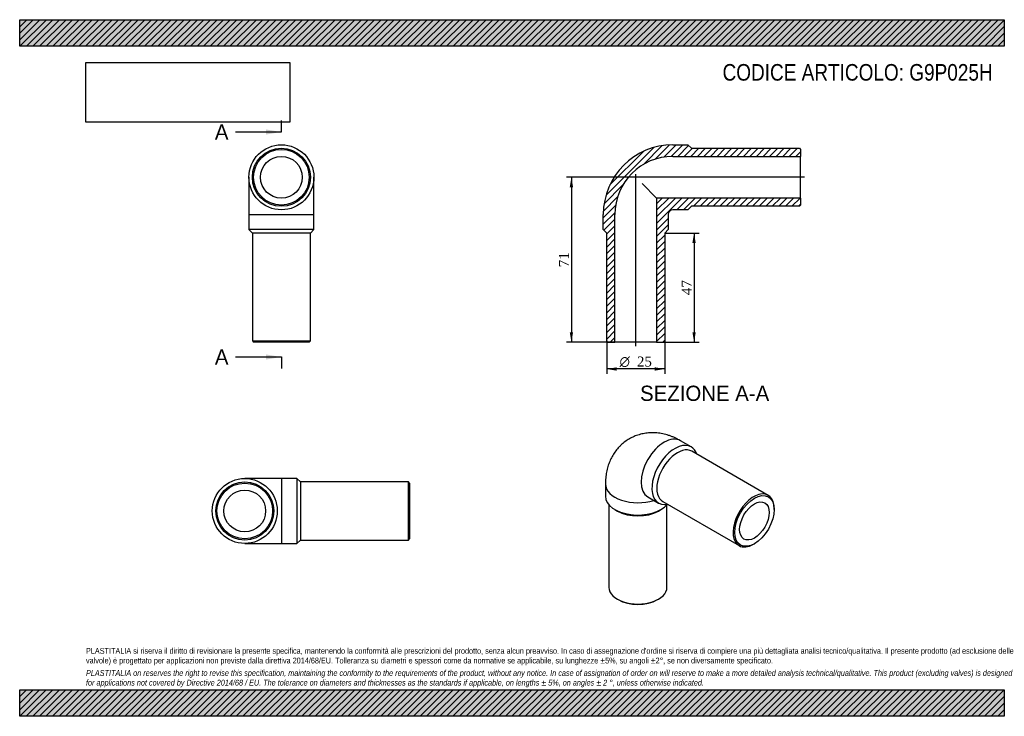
# Model space of a CAD drawing. Header units: millimetres. Extents: x 0 to 424, y 0 to 300.
import ezdxf
from ezdxf.enums import TextEntityAlignment as Align
from ezdxf.lldxf.tags import DXFTag

# ---------------------------------------------------------------- set-up
doc = ezdxf.new("R2010")
doc.units = ezdxf.units.MM
doc.header["$LTSCALE"] = 1.428571
for name, color, linetype in [('Default', 7, 'Continuous'), ('DV4_Default', 7, 'Continuous'), ('G9P025H', 7, 'Continuous')]:
    doc.layers.add(name, color=color, linetype=linetype)
doc.styles.add('SEACAD_Solid_Edge_ANSI', font='seans.ttf')
doc.styles.add('SEACAD_Solid_Edge_ANSI1_Symbols', font='semeca1.ttf')
doc.styles.add('SEACAD_Times_New_Roman', font='times.ttf')
tags = doc.linetypes.add('CENTER2', pattern=[28.575, 19.05, -3.175, 3.175, -3.175]).pattern_tags.tags
tags[10:11] = [DXFTag(74, 4), DXFTag(75, 0), DXFTag(340, '0'), DXFTag(46, 0.0), DXFTag(50, 0.0), DXFTag(44, 0.0), DXFTag(45, 0.0)]
tags[8:9] = [DXFTag(74, 4), DXFTag(75, 0), DXFTag(340, '0'), DXFTag(46, 0.0), DXFTag(50, 0.0), DXFTag(44, 0.0), DXFTag(45, 0.0)]
tags[6:7] = [DXFTag(74, 4), DXFTag(75, 0), DXFTag(340, '0'), DXFTag(46, 0.0), DXFTag(50, 0.0), DXFTag(44, 0.0), DXFTag(45, 0.0)]
tags[4:5] = [DXFTag(74, 4), DXFTag(75, 0), DXFTag(340, '0'), DXFTag(46, 0.0), DXFTag(50, 0.0), DXFTag(44, 0.0), DXFTag(45, 0.0)]
doc.dimstyles.new('ANSImm', dxfattribs={"dimtxt": 4.285714, "dimasz": 4.285714, "dimexe": 2.142857, "dimexo": 0, "dimgap": 1.071429, "dimtad": 1, "dimlfac": 1, "dimdsep": 46, "dimtxsty": 'SEACAD_Times_New_Roman', "dimblk1": '_SE_FILLED', "dimblk2": '_SE_FILLED', "dimsah": 1, "dimcen": 2.142857, "dimazin": 0, "dimtfac": 0.85, "dimtdec": 3, "dimtofl": 0, "dimtmove": 0, "dimatfit": 3, "dimfxl": 1, "dimarcsym": 0})
picture_1 = doc.add_image_def('image1.jpg', size_in_pixel=(4302, 1260))

# ---------------------------------------------------------------- blocks, each defined once
blk = doc.blocks.new('SE')
at = {"layer": 'G9P025H', "color": 7, "linetype": 'Continuous'}
for p, q in [((98.76, 232.13), (98.76, 216.13)), ((126.76, 216.13), (126.76, 232.13)), ((98.76, 216.13), (126.76, 216.13)), ((98.76, 216.13), (98.76, 209.63)), ((126.76, 209.63), (126.76, 216.13)), ((126.76, 209.63), (98.76, 209.63)), ((98.76, 209.63), (100.26, 208.13)), ((125.26, 208.13), (100.26, 208.13)), ((100.26, 208.13), (100.26, 161.63)), ((125.26, 208.13), (126.76, 209.63)), ((125.26, 161.63), (125.26, 208.13)), ((100.26, 161.63), (125.26, 161.63)), ((100.26, 161.63), (100.76, 161.13)), ((124.76, 161.13), (125.26, 161.63)), ((124.76, 161.13), (100.76, 161.13))]:
    blk.add_line(p, q, dxfattribs=at)
for radius in [14, 12.5, 12, 9]:
    blk.add_circle((112.76, 232.13), radius, dxfattribs=at)
blk = doc.blocks.new('SE1')
at = {"layer": 'G9P025H', "color": 7, "linetype": 'Continuous'}
for p, q in [((289.32, 116.05), (284.72, 118.7)), ((322.51, 95.15), (289.63, 114.13)), ((252.41, 100.04), (252.41, 94.74)), ((270.72, 94.45), (275.32, 91.8)), ((253.91, 91.1), (253.91, 55.54)), ((277.13, 92.48), (310.01, 73.5)), ((278.91, 55.54), (278.91, 91.1)), ((325.1, 89.02), (325.1, 89.43)), ((256.51, 89.02), (257.57, 88.41)), ((275.25, 88.41), (276.31, 89.02)), ((316.26, 74.12), (316.61, 74.32)), ((257.57, 50.44), (257.92, 50.24)), ((274.89, 50.24), (275.25, 50.44))]:
    blk.add_line(p, q, dxfattribs=at)
blk.add_arc((272.77, 102.08), 7.89, 254.7691, 254.9325, dxfattribs=at)
for centre, major_axis, start_param, end_param in [((277.72, 106.57), (-7, -12.12), 3.141593, 6.283185), ((282.32, 103.92), (7, 12.12), 0, 3.608739), ((283.38, 103.31), (6.25, 10.83), 0, 3.141593), ((282.32, 103.92), (7, 12.12), 5.816039, 6.283185), ((266.41, 100.04), (-14, 0), 0.000024, 2.081392), ((266.41, 94.74), (14, 0), 3.141593, 5.836122), ((316.26, 84.33), (-6.25, -10.83), 2.356194, 6.283185), ((266.41, 93.51), (12.5, 0), 3.926991, 5.497787), ((316.26, 84.33), (-6.25, -10.83), 0, 0.785398), ((266.41, 55.54), (-12.5, 0), 0, 3.141593), ((266.41, 55.14), (12, 0), 3.926991, 5.497787)]:
    blk.add_ellipse(centre, major_axis=major_axis, ratio=0.57735, start_param=start_param, end_param=end_param, dxfattribs=at)
for major_axis in [(6, 10.39), (4.5, 7.79)]:
    blk.add_ellipse((316.61, 84.12), major_axis=major_axis, ratio=0.57735, dxfattribs=at)
blk.add_open_spline([(284.72, 118.7), (284.45, 118.85), (283.84, 119.2), (282.75, 119.75), (281.52, 120.3), (280.26, 120.78), (279.01, 121.19), (277.75, 121.52), (276.5, 121.78), (275.25, 121.97), (274.01, 122.09), (272.78, 122.13), (271.57, 122.1), (270.37, 122), (269.2, 121.84), (268.04, 121.6), (266.92, 121.3), (265.82, 120.94), (264.75, 120.52), (263.71, 120.04), (262.7, 119.49), (261.74, 118.9), (260.81, 118.25), (259.92, 117.54), (259.08, 116.79), (258.28, 115.99), (257.53, 115.15), (256.82, 114.26), (256.17, 113.33), (255.56, 112.36), (255, 111.35), (254.5, 110.3), (254.04, 109.22), (253.64, 108.1), (253.29, 106.95), (253, 105.76), (252.77, 104.55), (252.59, 103.3), (252.47, 102.03), (252.41, 100.91), (252.41, 100.29), (252.41, 100.04)], degree=3, knots=[0, 0, 0, 0, 0.018415, 0.047903, 0.077288, 0.106368, 0.135085, 0.163399, 0.191292, 0.218765, 0.245829, 0.272508, 0.298829, 0.324824, 0.350525, 0.375965, 0.401174, 0.426184, 0.451025, 0.475725, 0.500313, 0.524817, 0.54926, 0.573667, 0.598068, 0.622491, 0.646969, 0.671534, 0.696219, 0.72106, 0.746093, 0.771355, 0.796884, 0.822715, 0.848882, 0.875413, 0.902327, 0.929634, 0.957326, 0.985381, 1, 1, 1, 1], dxfattribs=at)
blk = doc.blocks.new('SE2')
at = {"layer": 'G9P025H', "color": 7, "linetype": 'Continuous'}
for p, q in [((112.99, 102.42), (96.99, 102.42)), ((112.99, 74.42), (112.99, 102.42)), ((119.49, 102.42), (112.99, 102.42)), ((119.49, 102.42), (119.49, 74.42)), ((120.99, 100.92), (119.49, 102.42)), ((120.99, 100.92), (120.99, 75.92)), ((167.49, 100.92), (120.99, 100.92)), ((167.49, 75.92), (167.49, 100.92)), ((167.99, 100.42), (167.49, 100.92)), ((167.99, 100.42), (167.99, 76.42)), ((167.49, 75.92), (167.99, 76.42)), ((96.99, 74.42), (112.99, 74.42)), ((112.99, 74.42), (119.49, 74.42)), ((119.49, 74.42), (120.99, 75.92)), ((120.99, 75.92), (167.49, 75.92))]:
    blk.add_line(p, q, dxfattribs=at)
for radius in [14, 12.5, 12, 9]:
    blk.add_circle((96.99, 88.42), radius, dxfattribs=at)
blk = doc.blocks.new('SE4')
at = {"color": 7, "linetype": 'Continuous', "style": 'SEACAD_Solid_Edge_ANSI'}
blk.add_text('A', height=6.57, dxfattribs=at).set_placement((84.1, 254.93), align=Align.TOP_LEFT)
blk = doc.blocks.new('SE5')
at = {"color": 7, "linetype": 'Continuous', "style": 'SEACAD_Solid_Edge_ANSI'}
blk.add_text('A', height=6.57, dxfattribs=at).set_placement((84.1, 158.03), align=Align.TOP_LEFT)
blk = doc.blocks.new('SEANNOT_GROUP')
at = {"linetype": 'Continuous'}
blk.add_hatch(color=7, dxfattribs=at).paths.add_polyline_path([(106.18, 250.54), (112.76, 251.64), (106.18, 252.74)])
at = {"color": 7, "linetype": 'Continuous'}
blk.add_lwpolyline([(93.04, 251.64), (112.76, 251.64)], dxfattribs=at)
blk = doc.blocks.new('SEANNOT_GROUP1')
at = {"linetype": 'Continuous'}
blk.add_hatch(color=7, dxfattribs=at).paths.add_polyline_path([(106.18, 153.65), (112.76, 154.74), (106.18, 155.84)])
at = {"color": 7, "linetype": 'Continuous'}
blk.add_lwpolyline([(93.04, 154.74), (112.76, 154.74)], dxfattribs=at)
blk = doc.blocks.new('SE3')
at = {"layer": 'Default', "color": 7, "linetype": 'CENTER2'}
for p, q in [((112.76, 251.64), (112.76, 256.57)), ((112.76, 154.74), (112.76, 149.81))]:
    blk.add_line(p, q, dxfattribs=at)
at = {"layer": 'Default', "color": 7, "linetype": 'CENTER2', "const_width": 0.0001}
blk.add_lwpolyline([(112.76, 251.64), (112.76, 154.74)], dxfattribs=at)
at = {"layer": 'Default'}
for name in ['SE4', 'SEANNOT_GROUP', 'SE5', 'SEANNOT_GROUP1']:
    blk.add_blockref(name, (0, 0), dxfattribs=at)
blk = doc.blocks.new('SE6')
at = {"layer": 'G9P025H', "linetype": 'Continuous'}
h = blk.add_hatch(dxfattribs=at)
h.set_pattern_fill('LINE', scale=0.62992, angle=45, style=0)
edge = h.paths.add_edge_path()
edge.add_line((335.98, 244.63), (289.48, 244.63))
edge.add_line((289.48, 244.63), (287.98, 246.13))
edge.add_line((287.98, 246.13), (281.48, 246.13))
edge.add_arc((281.48, 216.13), 30, 90, 180)
edge.add_line((251.48, 216.13), (251.48, 209.63))
edge.add_line((251.48, 209.63), (252.98, 208.13))
edge.add_line((252.98, 208.13), (252.98, 161.63))
edge.add_line((252.98, 161.63), (253.48, 161.13))
edge.add_line((253.48, 161.13), (256.48, 161.13))
edge.add_line((256.48, 161.13), (256.48, 216.13))
edge.add_arc((281.48, 216.13), 25, 90, 180, ccw=False)
edge.add_line((281.48, 241.13), (336.48, 241.13))
edge.add_line((336.48, 241.13), (336.48, 244.13))
edge.add_line((336.48, 244.13), (335.98, 244.63))
h = blk.add_hatch(dxfattribs=at)
h.set_pattern_fill('LINE', scale=0.62992, angle=45, style=0)
edge = h.paths.add_edge_path()
edge.add_line((336.48, 220.13), (336.48, 223.13))
edge.add_line((336.48, 223.13), (274.48, 223.13))
edge.add_line((274.48, 223.13), (274.48, 161.13))
edge.add_line((274.48, 161.13), (277.48, 161.13))
edge.add_line((277.48, 161.13), (277.98, 161.63))
edge.add_line((277.98, 161.63), (277.98, 208.13))
edge.add_line((277.98, 208.13), (279.48, 209.63))
edge.add_line((279.48, 209.63), (279.48, 216.13))
edge.add_arc((281.48, 216.13), 2, 90, 180, ccw=False)
edge.add_line((281.48, 218.13), (287.98, 218.13))
edge.add_line((287.98, 218.13), (289.48, 219.63))
edge.add_line((289.48, 219.63), (335.98, 219.63))
edge.add_line((335.98, 219.63), (336.48, 220.13))
at = {"layer": 'DV4_Default', "color": 7, "linetype": 'CENTER2'}
for p, q in [((265.48, 159.38), (265.48, 233.43)), ((338.23, 232.13), (264.28, 232.13))]:
    blk.add_line(p, q, dxfattribs=at)
at = {"layer": 'G9P025H', "color": 7, "linetype": 'Continuous'}
for p, q in [((281.48, 246.13), (287.98, 246.13)), ((287.98, 246.13), (289.48, 244.63)), ((289.48, 244.63), (335.98, 244.63)), ((335.98, 244.63), (336.48, 244.13)), ((336.48, 244.13), (336.48, 241.13)), ((281.48, 241.13), (336.48, 241.13)), ((336.48, 223.13), (336.48, 241.13)), ((268.22, 229.39), (274.48, 223.13)), ((336.48, 223.13), (274.48, 223.13)), ((274.48, 223.13), (274.48, 161.13)), ((336.48, 223.13), (336.48, 220.13)), ((287.98, 218.13), (281.48, 218.13)), ((289.48, 219.63), (287.98, 218.13)), ((335.98, 219.63), (289.48, 219.63)), ((336.48, 220.13), (335.98, 219.63)), ((251.48, 209.63), (251.48, 216.13)), ((256.48, 161.13), (256.48, 216.13)), ((279.48, 216.13), (279.48, 209.63)), ((252.98, 208.13), (251.48, 209.63)), ((252.98, 161.63), (252.98, 208.13)), ((279.48, 209.63), (277.98, 208.13)), ((277.98, 208.13), (277.98, 161.63)), ((253.48, 161.13), (252.98, 161.63)), ((277.98, 161.63), (277.48, 161.13)), ((253.48, 161.13), (256.48, 161.13)), ((274.48, 161.13), (256.48, 161.13)), ((274.48, 161.13), (277.48, 161.13))]:
    blk.add_line(p, q, dxfattribs=at)
for radius in [30, 25, 2]:
    blk.add_arc((281.48, 216.13), radius, 90, 180, dxfattribs=at)
blk = doc.blocks.new('DMBLK135')
at = {"layer": 'Default', "linetype": 'Continuous'}
for points in [[(237.03, 227.85), (238.46, 227.85), (237.75, 232.13)], [(237.03, 165.42), (237.75, 161.13), (238.46, 165.42)]]:
    blk.add_hatch(color=7, dxfattribs=at).paths.add_polyline_path(points)
at = {"layer": 'Default', "color": 7, "linetype": 'Continuous'}
for p, q in [((265.48, 232.13), (235.6, 232.13)), ((237.75, 232.13), (237.75, 161.13)), ((256.48, 161.13), (235.6, 161.13))]:
    blk.add_line(p, q, dxfattribs=at)
at = {"layer": 'Default', "color": 7, "linetype": 'Continuous', "style": 'SEACAD_Times_New_Roman'}
blk.add_text('71', height=4.286, rotation=90, dxfattribs=at).set_placement((232.39, 193.38), align=Align.TOP_LEFT)
blk = doc.blocks.new('_SE_FILLED')
at = {"color": 0}
blk.add_line((0, 0), (-1, 0), dxfattribs=at)
blk.add_solid([(0, 0), (-1, -0.1665), (-1, 0.1665), (0, 0)], dxfattribs=at)
blk = doc.blocks.new('DMBLK136')
at = {"layer": 'Default', "linetype": 'Continuous'}
for points in [[(291.32, 203.85), (290.6, 208.13), (289.89, 203.85)], [(291.32, 165.42), (289.89, 165.42), (290.6, 161.13)]]:
    blk.add_hatch(color=7, dxfattribs=at).paths.add_polyline_path(points)
at = {"layer": 'Default', "color": 7, "linetype": 'Continuous'}
for p, q in [((277.98, 208.13), (292.75, 208.13)), ((290.6, 208.13), (290.6, 161.13)), ((274.48, 161.13), (292.75, 161.13))]:
    blk.add_line(p, q, dxfattribs=at)
at = {"layer": 'Default', "color": 7, "linetype": 'Continuous', "style": 'SEACAD_Times_New_Roman'}
blk.add_text('47', height=4.286, rotation=90, dxfattribs=at).set_placement((285.25, 181.38), align=Align.TOP_LEFT)
blk = doc.blocks.new('GDimGGroup')
at = {"layer": 'Default', "linetype": 'Continuous'}
for points in [[(257.26, 148.86), (257.26, 150.29), (252.98, 149.57)], [(273.69, 148.86), (277.98, 149.57), (273.69, 150.29)]]:
    blk.add_hatch(color=7, dxfattribs=at).paths.add_polyline_path(points)
at = {"layer": 'Default', "color": 7, "linetype": 'Continuous'}
for p, q in [((252.98, 161.63), (252.98, 147.43)), ((277.98, 161.63), (277.98, 147.43)), ((277.98, 149.57), (252.98, 149.57))]:
    blk.add_line(p, q, dxfattribs=at)
for s, height, style, p in [('O', 4.29, 'SEACAD_Solid_Edge_ANSI1_Symbols', (258.5, 154.93)), ('25', 4.286, 'SEACAD_Times_New_Roman', (265.96, 154.93))]:
    blk.add_text(s, height=height, dxfattribs=dict(at, style=style)).set_placement(p, align=Align.TOP_LEFT)

msp = doc.modelspace()

# ---------------------------------------------------------------- hatches: boundary and pattern name
at = {"layer": 'Default', "linetype": 'Continuous'}
h = msp.add_hatch(dxfattribs=at)
h.set_pattern_fill('LINE', scale=0.62992, angle=45, style=0)
h.paths.add_polyline_path([(424.286, 288.571), (424.286, 300), (0, 300), (0, 288.571)])
for points in [[(424.286, 288.571), (424.286, 300), (0, 300), (0, 288.571)], [(424.286, 0), (424.286, 11.429), (0, 11.429), (0, 0)]]:
    msp.add_hatch(color=7, dxfattribs=at).paths.add_polyline_path(points)
h = msp.add_hatch(dxfattribs=at)
h.set_pattern_fill('LINE', scale=0.62992, angle=45, style=0)
h.paths.add_polyline_path([(424.286, 0), (424.286, 11.429), (0, 11.429), (0, 0)])

# ---------------------------------------------------------------- linework, layer by layer
at = {"layer": 'Default', "color": 7, "linetype": 'Continuous'}
for p, q in [((0, 300), (424.286, 300)), ((0, 288.571), (0, 300)), ((424.286, 300), (424.286, 288.571)), ((424.286, 288.571), (0, 288.571)), ((0, 11.429), (424.286, 11.429)), ((0, 0), (0, 11.429)), ((424.286, 11.429), (424.286, 0)), ((424.286, 0), (0, 0))]:
    msp.add_line(p, q, dxfattribs=at)

# ---------------------------------------------------------------- block references
at = {"layer": 'Default'}
for name in ['SE3', 'SE', 'SE6', 'GDimGGroup', 'SE1', 'SE2']:
    msp.add_blockref(name, (0, 0), dxfattribs=at)

# ---------------------------------------------------------------- texts
at = {"layer": 'Default', "color": 7, "linetype": 'Continuous', "style": 'SEACAD_Solid_Edge_ANSI'}
msp.add_text('SEZIONE A-A', height=6.57143, dxfattribs=at).set_placement((267.325, 142.388), align=Align.TOP_LEFT)
at = {"layer": 'Default', "attachment_point": 1}
for s, insert, char_height, width in [('{\\fArial Narrow|b0||i0||c0|p34;\\C7;\\H7.142857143;\\W1.;CODICE ARTICOLO: G9P025H}', (302.871, 280.901), 7.14286, 118.46902), ("{\\fArial Narrow|b0||i0||c0|p34;\\C7;\\H2.5;\\W1.;PLASTITALIA si riserva il diritto di revisionare la presente specifica, mantenendo la conformità alle prescrizioni del prodotto, senza alcun preavviso. In caso di assegnazione d'ordine si riserva di compiere una più dettagliata analisi tecnico/qualitativa. Il presente prodotto (ad esclusione delle \\P}{\\fArial Narrow|b0||i0||c0|p34;\\C7;\\H2.5;\\W1.;valvole) è progettato per applicazioni non previste dalla direttiva 2014/68/EU. Tolleranza su diametri e spessori come da normative se applicabile, su lunghezze ±5%, su angoli ±2°, se non diversamente specificato.\\P}{\\fArial Narrow|b0||i0||c0|p34;\\C7;\\H0.7142857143;\\W1.;   \\P}{\\fArial Narrow|b0||i1||c0|p34;\\C7;\\H2.5;\\W1.;PLASTITALIA on reserves the right to revise this specification, maintaining the conformity to the requirements of the product, without any notice. In case of assignation of order on will reserve to make a more detailed analysis technical/qualitative. This product (excluding valves) is designed \\P}{\\fArial Narrow|b0||i1||c0|p34;\\C7;\\H2.5;\\W1.;for applications not covered by Directive 2014/68 / EU. The tolerance on diameters and thicknesses as the standards if applicable, on lengths ± 5%, on angles ± 2 °, unless otherwise indicated.\\P}", (28.571, 29.432), 2.5, 367.14286)]:
    msp.add_mtext(s, dxfattribs=dict(at, insert=insert, char_height=char_height, width=width))

# ---------------------------------------------------------------- dimensions: what is measured, and where the dimension line sits
at = {"layer": 'Default', "color": 7, "linetype": 'Continuous'}
for base, p1, p2, picture, middle in [((237.745, 161.133), (265.478, 232.133), (256.478, 161.133), 'DMBLK135', (237.745, 196.633)), ((290.604, 161.133), (277.978, 208.133), (274.478, 161.133), 'DMBLK136', (290.604, 184.633))]:
    dim = msp.add_linear_dim(base=base, p1=p1, p2=p2, angle=90, text='\\A1;<>', dimstyle='ANSImm', dxfattribs=at)
    dim.commit()
    dim.dimension.update_dxf_attribs({"geometry": picture, "text_midpoint": middle, "dimtype": 160})

# ---------------------------------------------------------------- pictures from other files: only their frames are drawn
image = msp.add_image(picture_1, insert=(28.571, 255.862), size_in_units=(87.796, 25.714))
image.dxf.flags = 7

doc.saveas('drawing.dxf')
